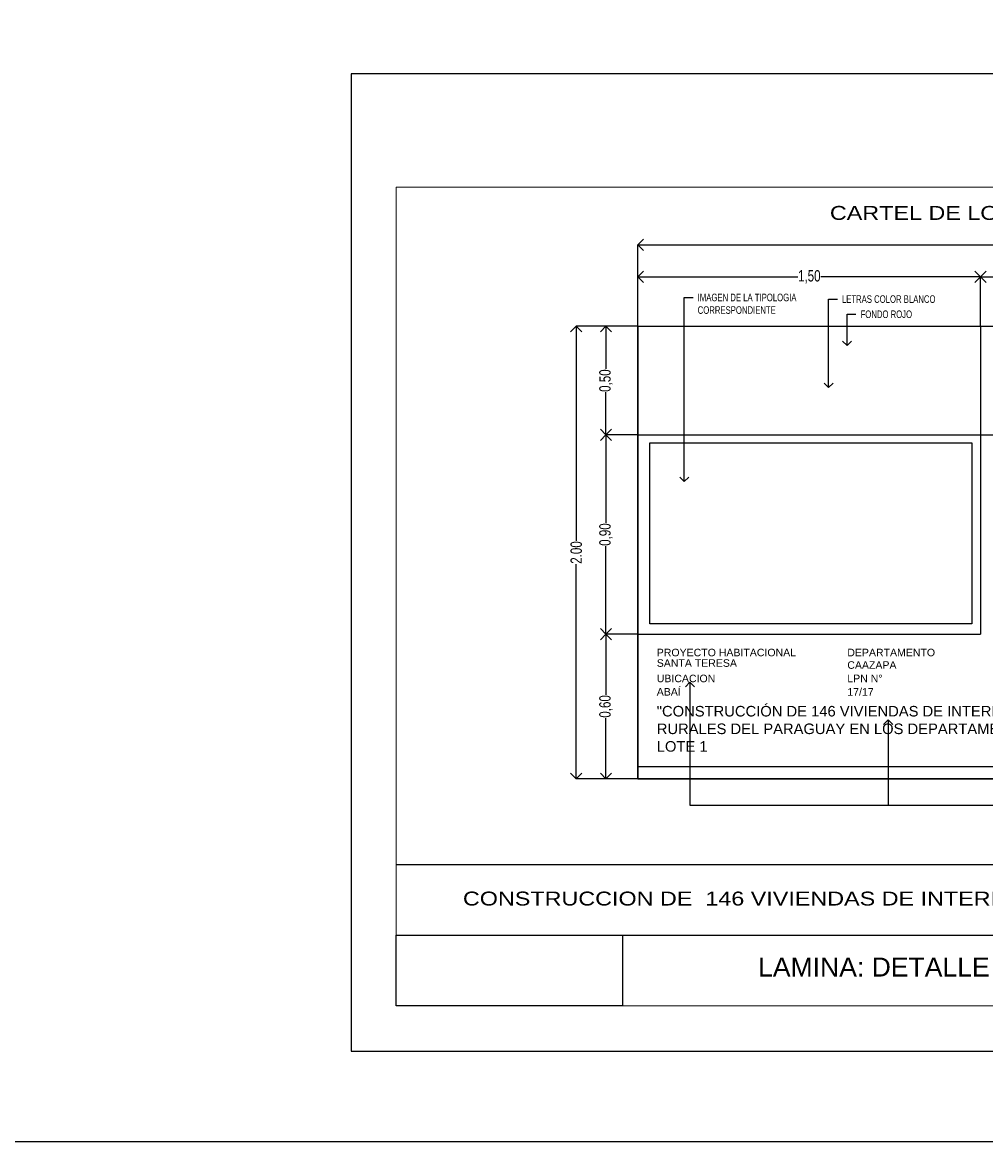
# Model space of a CAD drawing. Header units: millimetres. Extents: x 126.3 to 168.4, y 91 to 130.2.
# Tile 6 of 10: x 161.9 to 165.1, y 106.9 to 110.6. Entities that reach past the tile are written whole.
import ezdxf
from ezdxf import colors
from ezdxf.entities.mleader import LeaderData, LeaderLine
from ezdxf.enums import TextEntityAlignment as Align
from ezdxf.math import Vec2, Vec3

# ---------------------------------------------------------------- set-up
doc = ezdxf.new("R2010")
doc.units = ezdxf.units.MM
doc.header["$PDMODE"] = 34
doc.header["$PDSIZE"] = 0.05
for name, color, linetype in [('01', 1, 'Continuous'), ('02', 2, 'Continuous'), ('03', 3, 'Continuous'), ('TEXT', 4, 'Continuous'), ('V LAMI', 2, 'Continuous')]:
    doc.layers.add(name, color=color, linetype=linetype)
doc.styles.add('ARIAL', font='arial.ttf')
doc.styles.add('Estilo1', font='swissk.ttf', dxfattribs={"height": 0.06})
doc.styles.add('F', font='swissel.ttf', dxfattribs={"height": 1.6})
doc.styles.add('nuevo', font='swisscl.ttf', dxfattribs={"height": 0.05})
doc.styles.get("Standard").update_dxf_attribs({"font": 'swisscl.ttf', "height": 0.02})
doc.dimstyles.new('nuevo', dxfattribs={"dimscale": 0, "dimtxt": 0.085, "dimasz": 0.05, "dimexe": 0, "dimexo": 0, "dimgap": 0, "dimtad": 0, "dimzin": 0, "dimdsep": 46, "dimtxsty": 'nuevo', "dimblk": 'OPEN90', "dimcen": 1, "dimclrd": 1, "dimclre": 1, "dimclrt": 3, "dimadec": 0, "dimazin": 0, "dimtfac": 1, "dimtmove": 2, "dimatfit": 1, "dimldrblk": 'OPEN90', "dimfxl": 1, "dimtolj": 1, "dimtzin": 0, "dimarcsym": 0})
picture_1 = doc.add_image_def('image4.jpg', size_in_pixel=(882, 441))
picture_2 = doc.add_image_def('image2.jpg', size_in_pixel=(635, 198))
picture_3 = doc.add_image_def('image7.jpg', size_in_pixel=(3840, 2160))

# ---------------------------------------------------------------- blocks, each defined once
blk = doc.blocks.new('_OPEN90')
at = {"color": 0, "linetype": 'ByBlock'}
for p, q in [((0, 0), (-1, 0)), ((-0.5, 0.5), (0, 0)), ((0, 0), (-0.5, -0.5))]:
    blk.add_line(p, q, dxfattribs=at)
blk = doc.blocks.new('*D25')
at = {"layer": '03', "color": 1, "lineweight": -2}
for p, q in [((138.6115, 125.5673), (138.6115, 125.927)), ((138.6615, 125.927), (140.5597, 125.927)), ((142.5615, 125.927), (140.6634, 125.927)), ((142.6115, 125.5673), (142.6115, 125.927))]:
    blk.add_line(p, q, dxfattribs=at)
at = {"layer": 'Defpoints', "color": 0}
for p in [(142.6115, 125.927), (138.6115, 125.5673), (142.6115, 125.5673)]:
    blk.add_point(p, dxfattribs=at)
at = {"layer": '03', "color": 1, "lineweight": -2, "xscale": 0.05, "yscale": 0.05, "zscale": 0.05, "rotation": 180}
blk.add_blockref('_OPEN90', (138.6115, 125.927), dxfattribs=at)
at = {"layer": '03', "color": 1, "lineweight": -2, "xscale": 0.05, "yscale": 0.05, "zscale": 0.05}
blk.add_blockref('_OPEN90', (142.6115, 125.927), dxfattribs=at)
at = {"layer": '03', "color": 3, "insert": (140.6115, 125.927), "char_height": 0.05, "attachment_point": 5, "style": 'nuevo'}
blk.add_mtext('\\A1;4.00', dxfattribs=at)
blk = doc.blocks.new('*D18')
at = {"layer": '03', "color": 1, "lineweight": -2}
for p, q in [((138.6115, 125.5673), (138.4702, 125.5673)), ((138.4702, 125.5173), (138.4702, 125.3787)), ((138.4702, 125.137), (138.4702, 125.2756)), ((138.6115, 125.087), (138.4702, 125.087))]:
    blk.add_line(p, q, dxfattribs=at)
at = {"layer": 'Defpoints', "color": 0}
for p in [(138.6115, 125.5673), (138.4702, 125.087), (138.6115, 125.087)]:
    blk.add_point(p, dxfattribs=at)
at = {"layer": '03', "color": 1, "lineweight": -2, "xscale": 0.05, "yscale": 0.05, "zscale": 0.05}
for p, rotation in [((138.4702, 125.5673), 90), ((138.4702, 125.087), 270)]:
    blk.add_blockref('_OPEN90', p, dxfattribs=dict(at, rotation=rotation))
at = {"layer": '03', "color": 3, "insert": (138.4702, 125.3272), "char_height": 0.05, "attachment_point": 5, "rotation": 90, "style": 'nuevo'}
blk.add_mtext('\\A1;0,50', dxfattribs=at)
blk = doc.blocks.new('*D19')
at = {"layer": '03', "color": 1, "lineweight": -2}
for p, q in [((138.6115, 125.5673), (138.6115, 125.7859)), ((138.6615, 125.7859), (139.3179, 125.7859)), ((140.0762, 125.7859), (139.4198, 125.7859)), ((140.1262, 125.5673), (140.1262, 125.7859))]:
    blk.add_line(p, q, dxfattribs=at)
at = {"layer": 'Defpoints', "color": 0}
for p in [(140.1262, 125.7859), (138.6115, 125.5673), (140.1262, 125.5673)]:
    blk.add_point(p, dxfattribs=at)
at = {"layer": '03', "color": 1, "lineweight": -2, "xscale": 0.05, "yscale": 0.05, "zscale": 0.05, "rotation": 180}
blk.add_blockref('_OPEN90', (138.6115, 125.7859), dxfattribs=at)
at = {"layer": '03', "color": 1, "lineweight": -2, "xscale": 0.05, "yscale": 0.05, "zscale": 0.05}
blk.add_blockref('_OPEN90', (140.1262, 125.7859), dxfattribs=at)
at = {"layer": '03', "color": 3, "insert": (139.3688, 125.7859), "char_height": 0.05, "attachment_point": 5, "style": 'nuevo'}
blk.add_mtext('\\A1;1,50', dxfattribs=at)
blk = doc.blocks.new('*D20')
at = {"layer": '03', "color": 1, "lineweight": -2}
for p, q in [((140.1262, 125.5673), (140.1262, 125.7859)), ((140.1762, 125.7859), (141.089, 125.7859)), ((142.1048, 125.7859), (141.192, 125.7859)), ((142.1548, 125.5673), (142.1548, 125.7859))]:
    blk.add_line(p, q, dxfattribs=at)
at = {"layer": 'Defpoints', "color": 0}
for p in [(142.1548, 125.7859), (140.1262, 125.5673), (142.1548, 125.5673)]:
    blk.add_point(p, dxfattribs=at)
at = {"layer": '03', "color": 1, "lineweight": -2, "xscale": 0.05, "yscale": 0.05, "zscale": 0.05, "rotation": 180}
blk.add_blockref('_OPEN90', (140.1262, 125.7859), dxfattribs=at)
at = {"layer": '03', "color": 1, "lineweight": -2, "xscale": 0.05, "yscale": 0.05, "zscale": 0.05}
blk.add_blockref('_OPEN90', (142.1548, 125.7859), dxfattribs=at)
at = {"layer": '03', "color": 3, "insert": (141.1405, 125.7859), "char_height": 0.05, "attachment_point": 5, "style": 'nuevo'}
blk.add_mtext('\\A1;2,00', dxfattribs=at)
blk = doc.blocks.new('*D21')
at = {"layer": '03', "color": 1, "lineweight": -2}
for p, q in [((142.1548, 125.5673), (142.1548, 125.7859)), ((142.2048, 125.7859), (142.3316, 125.7859)), ((142.5615, 125.7859), (142.4347, 125.7859)), ((142.6115, 125.5673), (142.6115, 125.7859))]:
    blk.add_line(p, q, dxfattribs=at)
at = {"layer": 'Defpoints', "color": 0}
for p in [(142.6115, 125.7859), (142.1548, 125.5673), (142.6115, 125.5673)]:
    blk.add_point(p, dxfattribs=at)
at = {"layer": '03', "color": 1, "lineweight": -2, "xscale": 0.05, "yscale": 0.05, "zscale": 0.05, "rotation": 180}
blk.add_blockref('_OPEN90', (142.1548, 125.7859), dxfattribs=at)
at = {"layer": '03', "color": 1, "lineweight": -2, "xscale": 0.05, "yscale": 0.05, "zscale": 0.05}
blk.add_blockref('_OPEN90', (142.6115, 125.7859), dxfattribs=at)
at = {"layer": '03', "color": 3, "insert": (142.3831, 125.7859), "char_height": 0.05, "attachment_point": 5, "style": 'nuevo'}
blk.add_mtext('\\A1;0,50', dxfattribs=at)
blk = doc.blocks.new('*D22')
at = {"layer": '03', "color": 1, "lineweight": -2}
for p, q in [((138.6115, 125.087), (138.4702, 125.087)), ((138.4702, 125.037), (138.4702, 124.6983)), ((138.4702, 124.2564), (138.4702, 124.5951)), ((138.6115, 124.2064), (138.4702, 124.2064))]:
    blk.add_line(p, q, dxfattribs=at)
at = {"layer": 'Defpoints', "color": 0}
for p in [(138.6115, 125.087), (138.4702, 124.2064), (138.6115, 124.2064)]:
    blk.add_point(p, dxfattribs=at)
at = {"layer": '03', "color": 1, "lineweight": -2, "xscale": 0.05, "yscale": 0.05, "zscale": 0.05}
for p, rotation in [((138.4702, 125.087), 90), ((138.4702, 124.2064), 270)]:
    blk.add_blockref('_OPEN90', p, dxfattribs=dict(at, rotation=rotation))
at = {"layer": '03', "color": 3, "insert": (138.4702, 124.6467), "char_height": 0.05, "attachment_point": 5, "rotation": 90, "style": 'nuevo'}
blk.add_mtext('\\A1;0,90', dxfattribs=at)
blk = doc.blocks.new('*D23')
at = {"layer": '03', "color": 1, "lineweight": -2}
for p, q in [((138.6115, 124.2064), (138.4702, 124.2064)), ((138.4702, 124.1564), (138.4702, 123.9384)), ((138.4702, 123.6173), (138.4702, 123.8353)), ((138.6115, 123.5673), (138.4702, 123.5673))]:
    blk.add_line(p, q, dxfattribs=at)
at = {"layer": 'Defpoints', "color": 0}
for p in [(138.6115, 124.2064), (138.4702, 123.5673), (138.6115, 123.5673)]:
    blk.add_point(p, dxfattribs=at)
at = {"layer": '03', "color": 1, "lineweight": -2, "xscale": 0.05, "yscale": 0.05, "zscale": 0.05}
for p, rotation in [((138.4702, 124.2064), 90), ((138.4702, 123.5673), 270)]:
    blk.add_blockref('_OPEN90', p, dxfattribs=dict(at, rotation=rotation))
at = {"layer": '03', "color": 3, "insert": (138.4702, 123.8868), "char_height": 0.05, "attachment_point": 5, "rotation": 90, "style": 'nuevo'}
blk.add_mtext('\\A1;0,60', dxfattribs=at)
blk = doc.blocks.new('*D24')
at = {"layer": '03', "color": 1, "lineweight": -2}
for p, q in [((138.6115, 125.5673), (138.3387, 125.5673)), ((138.3387, 125.5173), (138.3387, 124.6188)), ((138.3387, 123.6173), (138.3387, 124.5158)), ((138.6115, 123.5673), (138.3387, 123.5673))]:
    blk.add_line(p, q, dxfattribs=at)
at = {"layer": 'Defpoints', "color": 0}
for p in [(138.3387, 125.5673), (138.6115, 125.5673), (138.6115, 123.5673)]:
    blk.add_point(p, dxfattribs=at)
at = {"layer": '03', "color": 1, "lineweight": -2, "xscale": 0.05, "yscale": 0.05, "zscale": 0.05}
for p, rotation in [((138.3387, 125.5673), 90), ((138.3387, 123.5673), 270)]:
    blk.add_blockref('_OPEN90', p, dxfattribs=dict(at, rotation=rotation))
at = {"layer": '03', "color": 3, "insert": (138.3387, 124.5673), "char_height": 0.05, "attachment_point": 5, "rotation": 90, "style": 'nuevo'}
blk.add_mtext('\\A1;2.00', dxfattribs=at)
blk = doc.blocks.new('A$C0E2C7F10')
at = {"layer": '03'}
dim = blk.add_linear_dim(base=(4.3146, 2.3597), p1=(0.3146, 2), p2=(4.3146, 2), dimstyle='nuevo', override={"dimscale": 1}, dxfattribs=at)
dim.commit()
dim.dimension.update_dxf_attribs({"geometry": '*D25', "text_midpoint": (2.3146, 2.3597), "insert": (-138.2969, -123.5673)})
for base, p1, p2, text, picture, middle in [((1.8292, 2.2185), (0.3146, 2), (1.8292, 2), '1,50', '*D19', (1.0719, 2.2185)), ((3.8578, 2.2185), (1.8292, 2), (3.8578, 2), '2,00', '*D20', (2.8435, 2.2185)), ((4.3146, 2.2185), (3.8578, 2), (4.3146, 2), '0,50', '*D21', (4.0862, 2.2185))]:
    dim = blk.add_linear_dim(base=base, p1=p1, p2=p2, text=text, dimstyle='nuevo', override={"dimscale": 1}, dxfattribs=at)
    dim.commit()
    dim.dimension.update_dxf_attribs({"geometry": picture, "text_midpoint": middle, "insert": (-138.2969, -123.5673)})
dim = blk.add_linear_dim(base=(0.0417, 2), p1=(0.3146, 0), p2=(0.3146, 2), angle=90, dimstyle='nuevo', override={"dimscale": 1}, dxfattribs=at)
dim.commit()
dim.dimension.update_dxf_attribs({"geometry": '*D24', "text_midpoint": (0.0417, 1), "insert": (-138.2969, -123.5673)})
for base, p1, p2, text, picture, middle in [((0.1733, 1.5196), (0.3146, 2), (0.3146, 1.5196), '0,50', '*D18', (0.1733, 1.7598)), ((0.1733, 0.639), (0.3146, 1.5196), (0.3146, 0.639), '0,90', '*D22', (0.1733, 1.0793)), ((0.1733, 0), (0.3146, 0.639), (0.3146, 0), '0,60', '*D23', (0.1733, 0.3195))]:
    dim = blk.add_linear_dim(base=base, p1=p1, p2=p2, angle=90, text=text, dimstyle='nuevo', override={"dimscale": 1}, dxfattribs=at)
    dim.commit()
    dim.dimension.update_dxf_attribs({"geometry": picture, "text_midpoint": middle, "insert": (-138.2969, -123.5673)})

msp = doc.modelspace()

# ---------------------------------------------------------------- linework, layer by layer
for points in [[(168.3725, 114.289), (155.3613, 114.289), (155.3613, 106.8667), (168.3725, 106.8667)], [(162.9565, 107.167), (167.9065, 107.167), (167.9065, 110.407), (162.9565, 110.407)]]:
    msp.add_lwpolyline(points, close=True)
at = {"layer": '01'}
for p, q in [((163.9078, 109.5701), (163.9078, 108.0701)), ((163.9078, 109.5701), (166.9078, 109.5701)), ((165.0438, 109.5701), (165.0438, 108.5493)), ((163.9078, 109.2098), (166.9078, 109.2098)), ((163.9078, 108.5493), (165.0438, 108.5493)), ((163.9078, 108.1102), (166.9078, 108.1102)), ((163.9078, 108.0701), (166.9078, 108.0701))]:
    msp.add_line(p, q, dxfattribs=at)
at = {"layer": '01', "lineweight": 18, "ltscale": 0.18}
msp.add_lwpolyline([(163.1065, 110.032), (163.1065, 107.317), (167.7565, 107.317), (167.7565, 110.032)], close=True, dxfattribs=at)
at = {"layer": '01', "ltscale": 0.01}
msp.add_lwpolyline([(163.7748, 107.5509), (167.0523, 107.5509)], dxfattribs=at)
at = {"layer": '02', "ltscale": 0.01}
msp.add_line((167.7565, 107.7849), (163.1065, 107.7849), dxfattribs=at)

# ---------------------------------------------------------------- block references
at = {"xscale": 0.75, "yscale": 0.75, "zscale": 0.75}
msp.add_blockref('A$C0E2C7F10', (163.6718, 108.0701), dxfattribs=at)

# ---------------------------------------------------------------- texts
at = {"color": 12, "attachment_point": 1, "style": 'Estilo1'}
for s, width, insert, char_height in [('PROYECTO HABITACIONAL', 0.542861, (163.9701, 108.501), 0.025), ('DEPARTAMENTO', 0.38714, (164.6018, 108.501), 0.025), ('UBICACION', 0.542861, (163.9701, 108.415), 0.025), ('LPN N°', 0.38714, (164.6018, 108.415), 0.025), ('"CONSTRUCCIÓN DE 146 VIVIENDAS DE INTERÉS SOCIAL EN ASENTAMIENTOS RURALES DEL PARAGUAY EN LOS DEPARTAMENTOS DE CAAZAPA E ITAPUA" - LOTE 1', 1.963561, (163.9701, 108.3114), 0.035)]:
    msp.add_mtext_dynamic_manual_height_columns(s, width=width, gutter_width=12.5, heights=[0], dxfattribs=dict(at, insert=insert, char_height=char_height))
at = {"color": 155, "char_height": 0.025, "attachment_point": 1, "style": 'Estilo1'}
for s, width, insert in [('SANTA TERESA', 0.672883, (163.9701, 108.4661)), ('CAAZAPA', 0.38714, (164.6018, 108.4595)), ('ABAÍ', 0.676273, (163.9701, 108.3707)), ('17/17', 0.38714, (164.6018, 108.3703))]:
    msp.add_mtext_dynamic_manual_height_columns(s, width=width, gutter_width=12.5, heights=[0], dxfattribs=dict(at, insert=insert))
at = {"layer": 'TEXT', "color": 2, "style": 'ARIAL'}
msp.add_text('LAMINA: DETALLE DE CARTEL DE OBRA      ESC.1/15', height=0.063, dxfattribs=at).set_placement((164.306, 107.4141))
at = {"layer": 'V LAMI', "color": 4, "style": 'F', "width": 1.2}
for s, p in [('CARTEL DE LONA IMPRESA (PLOTTEADA)', (165.3285, 109.923)), ('CONSTRUCCION DE  146 VIVIENDAS DE INTERES SOCIAL EN ASENTAMIENTOS RURALES DEL PARAGUAY', (165.3176, 107.6496))]:
    msp.add_text(s, height=0.046147, dxfattribs=at).set_placement(p, align=Align.CENTER)

# ---------------------------------------------------------------- pictures from other files: only their frames are drawn
image = msp.add_image(picture_1, insert=(163.9078, 108.0701), size_in_units=(3, 1.5))
image.dxf.flags = 7
image = msp.add_image(picture_3, insert=(163.9472, 108.5831), size_in_units=(1.0676, 0.6005))
image.dxf.flags = 7
at = {"linetype": 'Continuous', "ltscale": 0.1}
image = msp.add_image(picture_2, insert=(163.1065, 107.317), size_in_units=(0.7504, 0.234), dxfattribs=at)
image.dxf.flags = 7

# ---------------------------------------------------------------- leaders
at = {"color": 1}
ml = msp.add_multileader_mtext('Standard', dxfattribs=at)
ml.set_content('IMAGEN DE LA TIPOLOGIA\\PCORRESPONDIENTE', color=1)
ml.set_leader_properties()
ml.set_arrow_properties(name='OPEN90')
ml.build(insert=Vec2(0, 0))
ml.multileader.update_dxf_attribs({"dogleg_length": 0.025, "arrow_head_size": 0.03})
ctx = ml.context
ctx.base_point, ctx.char_height, ctx.arrow_head_size, ctx.landing_gap_size, ctx.plane_origin = Vec3(164.0907, 109.6654), 0.025, 0.03, 0.015, Vec3(164.0615, 109.4268)
notes = []
notes.append((ctx, [(0, (1, 1, 0), (164.0612, 109.6654), (1, 0), 0.0296, [(0, [(164.0612, 109.0552)], 0, [])])]))
ctx.mtext.insert, ctx.mtext.flow_direction = Vec3(164.1057, 109.6782), 5
ml = msp.add_multileader_mtext('Standard', dxfattribs=at)
ml.set_content('LETRAS COLOR BLANCO', color=1)
ml.set_leader_properties()
ml.set_arrow_properties(name='OPEN90')
ml.build(insert=Vec2(0, 0))
ml.multileader.update_dxf_attribs({"dogleg_length": 0.025, "arrow_head_size": 0.03})
ctx = ml.context
ctx.base_point, ctx.char_height, ctx.arrow_head_size, ctx.landing_gap_size, ctx.plane_origin = Vec3(164.5688, 109.6601), 0.025, 0.03, 0.015, Vec3(164.5396, 109.4268)
notes.append((ctx, [(0, (1, 1, 0), (164.5399, 109.6601), (1, 0), 0.0289, [(0, [(164.5399, 109.3668)], 0, [])])]))
ctx.mtext.insert, ctx.mtext.flow_direction = Vec3(164.5838, 109.6729), 5
ml = msp.add_multileader_mtext('Standard', dxfattribs=at)
ml.set_content('FONDO ROJO', color=1)
ml.set_leader_properties()
ml.set_arrow_properties(name='OPEN90')
ml.build(insert=Vec2(0, 0))
ml.multileader.update_dxf_attribs({"dogleg_length": 0.025, "arrow_head_size": 0.03})
ctx = ml.context
ctx.base_point, ctx.char_height, ctx.arrow_head_size, ctx.landing_gap_size, ctx.plane_origin = Vec3(164.6307, 109.6099), 0.025, 0.03, 0.015, Vec3(164.6006, 109.4394)
notes.append((ctx, [(0, (1, 1, 0), (164.6012, 109.6099), (1, 0), 0.0294, [(0, [(164.6012, 109.5063)], 0, [])])]))
ctx.mtext.insert, ctx.mtext.flow_direction = Vec3(164.6457, 109.6226), 5
ml = msp.add_multileader_mtext('Standard', dxfattribs=at)
ml.set_content('', color=1)
ml.set_leader_properties()
ml.set_arrow_properties(name='OPEN90')
ml.build(insert=Vec2(0, 0))
ml.multileader.update_dxf_attribs({"dogleg_length": 0.05, "arrow_head_size": 0.03})
ctx = ml.context
ctx.base_point, ctx.char_height, ctx.arrow_head_size, ctx.landing_gap_size, ctx.plane_origin = Vec3(165.2638, 107.982), 0.025, 0.03, 0.015, Vec3(164.0534, 108.4051)
notes.append((ctx, [(0, (1, 1, 0), (164.0801, 107.982), (1, 0), 1.1837, [(0, [(164.0801, 108.3898)], 0, [])])]))
ctx.mtext.insert, ctx.mtext.flow_direction = Vec3(165.2788, 107.9945), 5
ml = msp.add_multileader_mtext('Standard', dxfattribs=at)
ml.set_content('TIPO DE LETRAS: SWIS 721 BLK BT\\PCOLOR ROJO (12)', color=1)
ml.set_leader_properties()
ml.set_arrow_properties(name='OPEN90')
ml.build(insert=Vec2(0, 0))
ml.multileader.update_dxf_attribs({"dogleg_length": 0.05, "arrow_head_size": 0.03})
ctx = ml.context
ctx.base_point, ctx.char_height, ctx.arrow_head_size, ctx.landing_gap_size, ctx.plane_origin = Vec3(165.2638, 107.982), 0.025, 0.03, 0.015, Vec3(164.7374, 108.2119)
notes.append((ctx, [(0, (1, 1, 0), (164.7373, 107.982), (1, 0), 0.5265, [(0, [(164.7373, 108.2651)], 0, [])])]))
ctx.mtext.insert, ctx.mtext.flow_direction = Vec3(165.2788, 107.9977), 5
for ctx, leaders in notes:
    for number, flags, end, landing, length, lines in leaders:
        leader = LeaderData()
        leader.index, (leader.has_last_leader_line, leader.has_dogleg_vector, leader.attachment_direction) = number, flags
        leader.last_leader_point, leader.dogleg_vector, leader.dogleg_length = Vec3(end), Vec3(landing), length
        for number, points, colour, breaks in lines:
            line = LeaderLine()
            line.index, line.vertices, line.color, line.breaks = number, Vec3.list(points), colors.encode_raw_color(colour), breaks
            leader.lines.append(line)
        ctx.leaders.append(leader)

doc.saveas('drawing.dxf')
